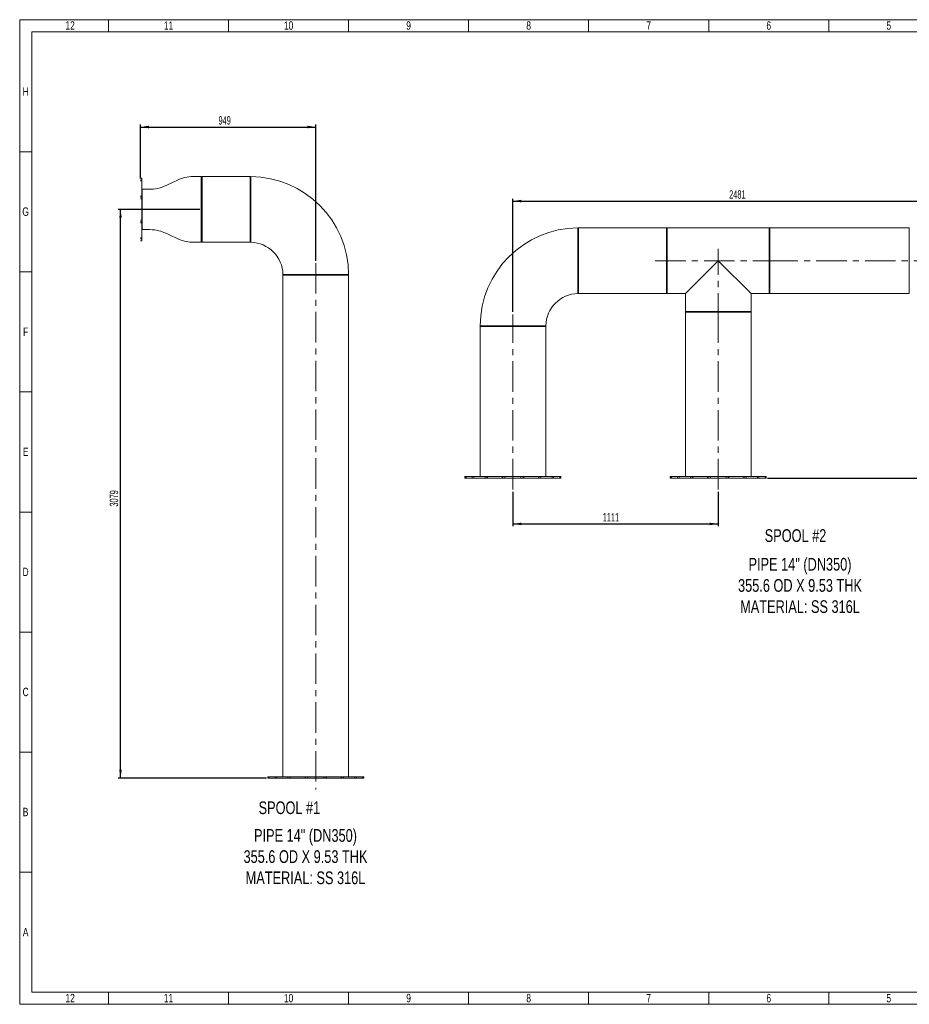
# Paper-space layout 'Hoja2' of a CAD drawing. Header units: millimetres. Extents: x 195 to 7681, y 65 to 5395.
# Tile 1 of 13: x 195 to 5012, y 65 to 5395. Entities that reach past the tile are written whole.
import ezdxf

# ---------------------------------------------------------------- set-up
doc = ezdxf.new("R2010")
doc.units = ezdxf.units.MM
doc.linetypes.add('CENTERX2', pattern=[20.32, 12.7, -2.54, 2.54, -2.54])
doc.layers.add('COTAS', color=1, linetype='Continuous')
doc.styles.add('SLDTEXTSTYLE3', font='TXT', dxfattribs={"width": 0.75})
doc.styles.add('SLDTEXTSTYLE4', font='TXT', dxfattribs={"width": 0.605})
doc.dimstyles.new('SLDDIMSTYLE0', dxfattribs={"dimtxt": 45.5, "dimasz": 45.5, "dimexe": 0, "dimexo": 0.0625, "dimgap": 11.375, "dimtad": 1, "dimdec": 0, "dimrnd": 1e-09, "dimzin": 12, "dimdsep": 46, "dimtxsty": 'SLDTEXTSTYLE4', "dimsah": 1, "dimcen": 0.09, "dimadec": 0, "dimazin": 3, "dimtfac": 1, "dimtdec": 0, "dimtofl": 0, "dimtmove": 0, "dimatfit": 3, "dimfxl": 1, "dimfrac": 2, "dimtolj": 1, "dimtzin": 12, "dimarcsym": 0})

# ---------------------------------------------------------------- blocks, each defined once
blk = doc.blocks.new('_D_10')
at = {"layer": 'COTAS', "ltscale": 13, "transparency": 16777216}
for p, q in [((1170.7, 4368), (728, 4368)), ((741, 1289), (741, 4368)), ((1531.8, 1289), (728, 1289))]:
    blk.add_line(p, q, dxfattribs=at)
for points in [[(741, 4368), (734, 4322.5), (748, 4322.5)], [(741, 1289), (748, 1334.5), (734, 1334.5)]]:
    blk.add_solid(points, dxfattribs=at)
at = {"layer": 'COTAS', "ltscale": 13, "transparency": 16777216, "insert": (682.4, 2759), "char_height": 45.5, "attachment_point": 1, "rotation": 90, "style": 'SLDTEXTSTYLE4'}
blk.add_mtext('3079', dxfattribs=at)
blk = doc.blocks.new('_D_11')
at = {"layer": 'COTAS', "ltscale": 13, "transparency": 16777216}
for p, q in [((849.1, 4535), (849.1, 4827)), ((849.1, 4814), (1798.3, 4814)), ((1798.3, 4090.4), (1798.3, 4827))]:
    blk.add_line(p, q, dxfattribs=at)
for points in [[(849.1, 4814), (894.6, 4807), (894.6, 4821)], [(1798.3, 4814), (1752.8, 4821), (1752.8, 4807)]]:
    blk.add_solid(points, dxfattribs=at)
at = {"layer": 'COTAS', "ltscale": 13, "transparency": 16777216, "insert": (1271.5, 4872.7), "char_height": 45.5, "attachment_point": 1, "style": 'SLDTEXTSTYLE4'}
blk.add_mtext('949', dxfattribs=at)
blk = doc.blocks.new('_D_12')
at = {"layer": 'COTAS', "ltscale": 13, "transparency": 16777216}
for p, q in [((5478.9, 4090.3), (5521.8, 4090.3)), ((5508.8, 4090.3), (5508.8, 2913.6)), ((4243.9, 2913.6), (5521.8, 2913.6))]:
    blk.add_line(p, q, dxfattribs=at)
for points in [[(5508.8, 4090.3), (5501.8, 4044.8), (5515.8, 4044.8)], [(5508.8, 2913.6), (5515.8, 2959.1), (5501.8, 2959.1)]]:
    blk.add_solid(points, dxfattribs=at)
at = {"layer": 'COTAS', "ltscale": 13, "transparency": 16777216, "insert": (5450.2, 3432.4), "char_height": 45.5, "attachment_point": 1, "rotation": 90, "style": 'SLDTEXTSTYLE4'}
blk.add_mtext('1177', dxfattribs=at)
blk = doc.blocks.new('_D_13')
at = {"layer": 'COTAS', "ltscale": 13, "transparency": 16777216}
for p, q in [((2866, 3812.7), (2866, 4426.1)), ((5346.5, 4257.3), (5346.5, 4426.1)), ((2866, 4413.1), (5346.5, 4413.1))]:
    blk.add_line(p, q, dxfattribs=at)
for points in [[(2866, 4413.1), (2911.5, 4406.1), (2911.5, 4420.1)], [(5346.5, 4413.1), (5301, 4420.1), (5301, 4406.1)]]:
    blk.add_solid(points, dxfattribs=at)
at = {"layer": 'COTAS', "ltscale": 13, "transparency": 16777216, "insert": (4036.7, 4471.7), "char_height": 45.5, "attachment_point": 1, "style": 'SLDTEXTSTYLE4'}
blk.add_mtext('2481', dxfattribs=at)
blk = doc.blocks.new('_D_14')
at = {"layer": 'COTAS', "ltscale": 13, "transparency": 16777216}
for p, q in [((2866, 2839.6), (2866, 2652.5)), ((3977.4, 2839.6), (3977.4, 2652.5)), ((2866, 2665.5), (3977.4, 2665.5))]:
    blk.add_line(p, q, dxfattribs=at)
for points in [[(2866, 2665.5), (2911.5, 2658.5), (2911.5, 2672.5)], [(3977.4, 2665.5), (3931.9, 2672.5), (3931.9, 2658.5)]]:
    blk.add_solid(points, dxfattribs=at)
at = {"layer": 'COTAS', "ltscale": 13, "transparency": 16777216, "insert": (3352.2, 2724.1), "char_height": 45.5, "attachment_point": 1, "style": 'SLDTEXTSTYLE4'}
blk.add_mtext('1111', dxfattribs=at)

psp = doc.layouts.new('Hoja2')

# ---------------------------------------------------------------- linework, layer by layer
at = {"color": 7, "linetype": 'Continuous', "lineweight": 18, "ltscale": 13}
for p, q in [((195, 65), (195, 5395)), ((195, 5395), (7657, 5395)), ((676, 5330), (676, 5395)), ((1326, 5330), (1326, 5395)), ((1976, 5330), (1976, 5395)), ((2626, 5330), (2626, 5395)), ((3276, 5330), (3276, 5395)), ((3926, 5330), (3926, 5395)), ((4576, 5330), (4576, 5395)), ((260, 130), (260, 5330)), ((260, 5330), (7592, 5330)), ((3926, 5330), (3926, 5330)), ((260, 4680), (195, 4680)), ((857.1, 4538), (849.1, 4538)), ((857.1, 4538), (857.1, 4527.8)), ((1183.3, 4539.3), (1178.3, 4545.8)), ((1178.3, 4190.2), (1178.3, 4545.8)), ((1442.7, 4545.8), (1183.3, 4545.8)), ((1183.3, 4493.7), (1183.3, 4545.8)), ((1446.4, 4545.8), (1442.7, 4542.1)), ((1442.7, 4493.7), (1442.7, 4545.8)), ((849.1, 4527.8), (857.1, 4527.8)), ((849.1, 4522), (857.1, 4522)), ((857.1, 4522), (857.1, 4527.8)), ((857.1, 4522), (857.1, 4439.9)), ((858, 4477.5), (857.1, 4476.3)), ((858, 4477.5), (858, 4258.4)), ((1183.3, 4190.2), (1183.3, 4493.7)), ((1442.7, 4190.2), (1442.7, 4493.7)), ((849.1, 4439.9), (857.1, 4439.9)), ((849.1, 4434.4), (857.1, 4434.4)), ((849.1, 4426), (857.1, 4426)), ((857.1, 4434.4), (857.1, 4439.9)), ((857.1, 4426), (857.1, 4434.4)), ((857.1, 4426), (857.1, 4309.9)), ((849.1, 4309.9), (857.1, 4309.9)), ((849.1, 4301.5), (857.1, 4301.5)), ((849.1, 4296.1), (857.1, 4296.1)), ((857.1, 4301.5), (857.1, 4309.9)), ((857.1, 4296.1), (857.1, 4301.5)), ((857.1, 4296.1), (857.1, 4213.9)), ((3221.6, 4264.4), (3217.9, 4268.1)), ((3698, 4268.1), (3221.6, 4268.1)), ((3221.6, 3964.6), (3221.6, 4268.1)), ((3701.8, 4268.1), (3698, 4264.4)), ((3698, 3964.6), (3698, 4268.1)), ((4253.1, 4268.1), (3701.8, 4268.1)), ((3701.8, 4268.1), (3701.8, 3912.5)), ((4256.8, 4264.4), (4253.1, 4268.1)), ((4253.1, 4090.3), (4253.1, 4268.1)), ((5012.3, 4268.1), (4256.8, 4268.1)), ((4256.8, 3964.6), (4256.8, 4268.1)), ((5012.3, 3964.6), (5012.3, 4268.1)), ((849.1, 4213.9), (857.1, 4213.9)), ((857.1, 4259.7), (858, 4258.4)), ((857.1, 4208.2), (857.1, 4213.9)), ((849.1, 4208.2), (857.1, 4208.2)), ((849.1, 4198), (857.1, 4198)), ((857.1, 4208.2), (857.1, 4198)), ((1178.3, 4190.2), (1183.3, 4196.6)), ((1183.3, 4190.2), (1442.7, 4190.2)), ((3977.4, 4090.3), (3799.6, 3912.5)), ((4155.2, 3912.5), (3977.4, 4090.3)), ((4253.1, 3912.5), (4253.1, 4090.3)), ((260, 4030), (195, 4030)), ((1620.5, 4012.4), (1620.5, 1297)), ((1620.5, 4012.4), (1924, 4012.4)), ((1924, 4012.4), (1976.1, 4012.4)), ((1972.3, 4012.4), (1976.1, 4016.1)), ((1976.1, 1297), (1976.1, 4012.4)), ((3221.6, 3912.5), (3221.6, 3964.6)), ((3698, 3912.5), (3698, 3964.6)), ((4256.8, 3912.5), (4256.8, 3964.6)), ((5012.3, 3912.5), (5012.3, 3964.6)), ((3218, 3912.4), (3221.6, 3916.1)), ((3221.6, 3912.5), (3698, 3912.5)), ((3698, 3916.2), (3701.8, 3912.5)), ((3701.8, 3912.5), (3799.6, 3912.5)), ((3799.6, 3912.5), (3799.6, 3814.6)), ((4155.2, 3814.6), (4155.2, 3912.5)), ((4155.2, 3912.5), (4253.1, 3912.5)), ((4253.1, 3912.5), (4256.8, 3916.2)), ((4256.8, 3912.5), (5012.3, 3912.5)), ((3799.6, 3814.6), (3803.4, 3810.9)), ((3799.6, 3814.6), (3977.4, 3814.6)), ((3799.6, 3810.9), (3799.6, 2921.6)), ((4103.2, 3810.9), (3799.6, 3810.9)), ((3977.4, 3814.6), (4155.2, 3814.6)), ((4155.2, 3810.9), (4103.2, 3810.9)), ((4151.5, 3810.9), (4155.2, 3814.6)), ((4155.2, 2921.6), (4155.2, 3810.9)), ((2688.2, 3738.4), (2691.9, 3734.7)), ((2688.2, 3734.7), (2688.2, 2921.6)), ((2991.7, 3734.7), (2688.2, 3734.7)), ((3043.8, 3734.7), (2991.7, 3734.7)), ((3040.1, 3734.7), (3043.8, 3738.3)), ((3043.8, 2921.6), (3043.8, 3734.7)), ((260, 3380), (195, 3380)), ((2606, 2921.6), (2606, 2913.6)), ((2609.6, 2921.6), (2606, 2921.6)), ((2609.6, 2913.6), (2606, 2913.6)), ((2609.6, 2921.6), (2609.6, 2913.6)), ((2609.6, 2921.6), (2612.6, 2921.6)), ((2609.6, 2913.6), (2612.6, 2913.6)), ((2612.6, 2921.6), (2612.6, 2913.6)), ((2645.7, 2921.6), (2612.6, 2921.6)), ((2645.7, 2913.6), (2612.6, 2913.6)), ((2645.7, 2921.6), (2645.7, 2913.6)), ((2645.7, 2921.6), (2654.1, 2921.6)), ((2645.7, 2913.6), (2654.1, 2913.6)), ((2654.1, 2921.6), (2654.1, 2913.6)), ((2715.4, 2921.6), (2654.1, 2921.6)), ((2715.4, 2913.6), (2654.1, 2913.6)), ((2715.4, 2921.6), (2715.4, 2913.6)), ((2715.4, 2921.6), (2724.7, 2921.6)), ((2715.4, 2913.6), (2724.7, 2913.6)), ((2724.7, 2921.6), (2724.7, 2913.6)), ((2724.7, 2921.6), (2727.8, 2921.6)), ((2724.7, 2913.6), (2727.8, 2913.6)), ((2727.8, 2921.6), (2727.8, 2913.6)), ((2807.9, 2921.6), (2727.8, 2921.6)), ((2807.9, 2913.6), (2727.8, 2913.6)), ((2807.9, 2921.6), (2807.9, 2913.6)), ((2807.9, 2921.6), (2811.2, 2921.6)), ((2807.9, 2913.6), (2811.2, 2913.6)), ((2811.2, 2921.6), (2811.2, 2913.6)), ((2811.2, 2921.6), (2822.6, 2921.6)), ((2811.2, 2913.6), (2822.6, 2913.6)), ((2822.6, 2921.6), (2822.6, 2913.6)), ((2909.3, 2921.6), (2822.6, 2921.6)), ((2909.3, 2913.6), (2822.6, 2913.6)), ((2909.3, 2921.6), (2909.3, 2913.6)), ((2909.3, 2921.6), (2920.8, 2921.6)), ((2909.3, 2913.6), (2920.8, 2913.6)), ((2920.8, 2921.6), (2920.8, 2913.6)), ((2920.8, 2921.6), (2924.1, 2921.6)), ((2920.8, 2913.6), (2924.1, 2913.6)), ((2924.1, 2921.6), (2924.1, 2913.6)), ((3004.1, 2921.6), (2924.1, 2921.6)), ((3004.1, 2913.6), (2924.1, 2913.6)), ((3004.1, 2921.6), (3004.1, 2913.6)), ((3004.1, 2921.6), (3007.3, 2921.6)), ((3004.1, 2913.6), (3007.3, 2913.6)), ((3007.3, 2921.6), (3007.3, 2913.6)), ((3007.3, 2921.6), (3016.6, 2921.6)), ((3007.3, 2913.6), (3016.6, 2913.6)), ((3016.6, 2921.6), (3016.6, 2913.6)), ((3077.9, 2921.6), (3016.6, 2921.6)), ((3077.9, 2913.6), (3016.6, 2913.6)), ((3077.9, 2921.6), (3077.9, 2913.6)), ((3077.9, 2921.6), (3086.3, 2921.6)), ((3077.9, 2913.6), (3086.3, 2913.6)), ((3086.3, 2921.6), (3086.3, 2913.6)), ((3119.4, 2921.6), (3086.3, 2921.6)), ((3119.4, 2913.6), (3086.3, 2913.6)), ((3119.4, 2921.6), (3119.4, 2913.6)), ((3119.4, 2921.6), (3122.4, 2921.6)), ((3119.4, 2913.6), (3122.4, 2913.6)), ((3122.4, 2921.6), (3122.4, 2913.6)), ((3126, 2921.6), (3122.4, 2921.6)), ((3126, 2913.6), (3122.4, 2913.6)), ((3126, 2913.6), (3126, 2921.6)), ((3717.4, 2921.6), (3717.4, 2913.6)), ((3721.1, 2921.6), (3717.4, 2921.6)), ((3721.1, 2913.6), (3717.4, 2913.6)), ((3721.1, 2921.6), (3721.1, 2913.6)), ((3721.1, 2921.6), (3724, 2921.6)), ((3721.1, 2913.6), (3724, 2913.6)), ((3724, 2921.6), (3724, 2913.6)), ((3757.2, 2921.6), (3724, 2921.6)), ((3757.2, 2913.6), (3724, 2913.6)), ((3757.2, 2921.6), (3757.2, 2913.6)), ((3757.2, 2921.6), (3765.5, 2921.6)), ((3757.2, 2913.6), (3765.5, 2913.6)), ((3765.5, 2921.6), (3765.5, 2913.6)), ((3826.8, 2921.6), (3765.5, 2921.6)), ((3826.8, 2913.6), (3765.5, 2913.6)), ((3826.8, 2921.6), (3826.8, 2913.6)), ((3826.8, 2921.6), (3836.2, 2921.6)), ((3826.8, 2913.6), (3836.2, 2913.6)), ((3836.2, 2921.6), (3836.2, 2913.6)), ((3836.2, 2921.6), (3839.3, 2921.6)), ((3836.2, 2913.6), (3839.3, 2913.6)), ((3839.3, 2921.6), (3839.3, 2913.6)), ((3919.4, 2921.6), (3839.3, 2921.6)), ((3919.4, 2913.6), (3839.3, 2913.6)), ((3919.4, 2921.6), (3919.4, 2913.6)), ((3919.4, 2921.6), (3922.7, 2921.6)), ((3919.4, 2913.6), (3922.7, 2913.6)), ((3922.7, 2921.6), (3922.7, 2913.6)), ((3922.7, 2921.6), (3934.1, 2921.6)), ((3922.7, 2913.6), (3934.1, 2913.6)), ((3934.1, 2921.6), (3934.1, 2913.6)), ((4020.8, 2921.6), (3934.1, 2921.6)), ((4020.8, 2913.6), (3934.1, 2913.6)), ((4020.8, 2921.6), (4020.8, 2913.6)), ((4020.8, 2921.6), (4032.2, 2921.6)), ((4020.8, 2913.6), (4032.2, 2913.6)), ((4032.2, 2921.6), (4032.2, 2913.6)), ((4032.2, 2921.6), (4035.5, 2921.6)), ((4032.2, 2913.6), (4035.5, 2913.6)), ((4035.5, 2921.6), (4035.5, 2913.6)), ((4115.6, 2921.6), (4035.5, 2921.6)), ((4115.6, 2913.6), (4035.5, 2913.6)), ((4115.6, 2921.6), (4115.6, 2913.6)), ((4115.6, 2921.6), (4118.7, 2921.6)), ((4115.6, 2913.6), (4118.7, 2913.6)), ((4118.7, 2921.6), (4118.7, 2913.6)), ((4118.7, 2921.6), (4128.1, 2921.6)), ((4118.7, 2913.6), (4128.1, 2913.6)), ((4128.1, 2921.6), (4128.1, 2913.6)), ((4189.4, 2921.6), (4128.1, 2921.6)), ((4189.4, 2913.6), (4128.1, 2913.6)), ((4189.4, 2921.6), (4189.4, 2913.6)), ((4189.4, 2921.6), (4197.7, 2921.6)), ((4189.4, 2913.6), (4197.7, 2913.6)), ((4197.7, 2921.6), (4197.7, 2913.6)), ((4230.9, 2921.6), (4197.7, 2921.6)), ((4230.9, 2913.6), (4197.7, 2913.6)), ((4230.9, 2921.6), (4230.9, 2913.6)), ((4230.9, 2921.6), (4233.8, 2921.6)), ((4230.9, 2913.6), (4233.8, 2913.6)), ((4233.8, 2921.6), (4233.8, 2913.6)), ((4237.4, 2921.6), (4233.8, 2921.6)), ((4237.4, 2913.6), (4233.8, 2913.6)), ((4237.4, 2913.6), (4237.4, 2921.6)), ((260, 2730), (195, 2730)), ((260, 2730), (260, 2730)), ((260, 2080), (195, 2080)), ((260, 1430), (195, 1430)), ((1538.3, 1297), (1538.3, 1289)), ((1541.9, 1297), (1538.3, 1297)), ((1541.9, 1289), (1538.3, 1289)), ((1541.9, 1297), (1541.9, 1289)), ((1541.9, 1297), (1544.8, 1297)), ((1541.9, 1289), (1544.8, 1289)), ((1544.8, 1297), (1544.8, 1289)), ((1578, 1297), (1544.8, 1297)), ((1578, 1289), (1544.8, 1289)), ((1578, 1297), (1578, 1289)), ((1578, 1297), (1586.3, 1297)), ((1578, 1289), (1586.3, 1289)), ((1586.3, 1297), (1586.3, 1289)), ((1647.6, 1297), (1586.3, 1297)), ((1647.6, 1289), (1586.3, 1289)), ((1647.6, 1297), (1647.6, 1289)), ((1647.6, 1297), (1657, 1297)), ((1647.6, 1289), (1657, 1289)), ((1657, 1297), (1657, 1289)), ((1657, 1297), (1660.1, 1297)), ((1657, 1289), (1660.1, 1289)), ((1660.1, 1297), (1660.1, 1289)), ((1740.2, 1297), (1660.1, 1297)), ((1740.2, 1289), (1660.1, 1289)), ((1740.2, 1297), (1740.2, 1289)), ((1740.2, 1297), (1743.5, 1297)), ((1740.2, 1289), (1743.5, 1289)), ((1743.5, 1297), (1743.5, 1289)), ((1743.5, 1297), (1754.9, 1297)), ((1743.5, 1289), (1754.9, 1289)), ((1754.9, 1297), (1754.9, 1289)), ((1841.6, 1297), (1754.9, 1297)), ((1841.6, 1289), (1754.9, 1289)), ((1841.6, 1297), (1841.6, 1289)), ((1841.6, 1297), (1853, 1297)), ((1841.6, 1289), (1853, 1289)), ((1853, 1297), (1853, 1289)), ((1853, 1297), (1856.3, 1297)), ((1853, 1289), (1856.3, 1289)), ((1856.3, 1297), (1856.3, 1289)), ((1936.4, 1297), (1856.3, 1297)), ((1936.4, 1289), (1856.3, 1289)), ((1936.4, 1297), (1936.4, 1289)), ((1936.4, 1297), (1939.5, 1297)), ((1936.4, 1289), (1939.5, 1289)), ((1939.5, 1297), (1939.5, 1289)), ((1939.5, 1297), (1948.9, 1297)), ((1939.5, 1289), (1948.9, 1289)), ((1948.9, 1297), (1948.9, 1289)), ((2010.2, 1297), (1948.9, 1297)), ((2010.2, 1289), (1948.9, 1289)), ((2010.2, 1297), (2010.2, 1289)), ((2010.2, 1297), (2018.5, 1297)), ((2010.2, 1289), (2018.5, 1289)), ((2018.5, 1297), (2018.5, 1289)), ((2051.7, 1297), (2018.5, 1297)), ((2051.7, 1289), (2018.5, 1289)), ((2051.7, 1297), (2051.7, 1289)), ((2051.7, 1297), (2054.6, 1297)), ((2051.7, 1289), (2054.6, 1289)), ((2054.6, 1297), (2054.6, 1289)), ((2058.3, 1297), (2054.6, 1297)), ((2058.3, 1289), (2054.6, 1289)), ((2058.3, 1289), (2058.3, 1297)), ((260, 780), (195, 780)), ((7592, 130), (260, 130)), ((676, 130), (676, 65)), ((1326, 130), (1326, 65)), ((1976, 130), (1976, 65)), ((2626, 130), (2626, 65)), ((3276, 130), (3276, 65)), ((3926, 130), (3926, 130)), ((3926, 130), (3926, 65)), ((4576, 130), (4576, 65)), ((7657, 65), (195, 65))]:
    psp.add_line(p, q, dxfattribs=at)
at = {"color": 7, "linetype": 'Continuous', "lineweight": 18, "ltscale": 13, "flags": 128}
for points in [[(1178.3, 4545.8), (1168.2, 4545.8), (1153.2, 4545.8), (1138.1, 4545.8), (1123.1, 4545.7), (1111.3, 4544.7), (1099.7, 4542.8), (1088.2, 4540.1), (1076.9, 4536.7), (1061, 4530.9), (1045.4, 4524.3), (1030.1, 4517.3), (1014.9, 4510.1), (999.6, 4502.9), (988.6, 4497.9), (977.5, 4493.2), (966.2, 4488.9), (954.8, 4485.1), (943.1, 4481.9), (931.3, 4479.5), (919.4, 4478), (906.1, 4477.5), (892.9, 4477.5), (879.6, 4477.5), (866.3, 4477.5), (858, 4477.5)], [(1446.4, 4545.8), (1446.4, 4545.3), (1446.4, 4543.8), (1446.4, 4541.4), (1446.4, 4538.2), (1446.4, 4534.1), (1446.4, 4529.2), (1446.4, 4523.6), (1446.4, 4517.3), (1446.4, 4510.3), (1446.4, 4502.8), (1446.4, 4494.8), (1446.4, 4486.3), (1446.4, 4475.6), (1446.4, 4464.4), (1446.4, 4452.8), (1446.4, 4441), (1446.4, 4428.9), (1446.4, 4417.5), (1446.4, 4406), (1446.4, 4394.5), (1446.4, 4390.1), (1446.4, 4385.6), (1446.4, 4381.1), (1446.4, 4376.7), (1446.4, 4372.3), (1446.4, 4367.9), (1446.4, 4354.8), (1446.4, 4341.9), (1446.4, 4329), (1446.4, 4324.8), (1446.4, 4320.5), (1446.4, 4316.3), (1446.4, 4312.1), (1446.4, 4308), (1446.4, 4303.9), (1446.4, 4299.8), (1446.4, 4292.6), (1446.4, 4285), (1446.3, 4277), (1446.3, 4268.8), (1446.3, 4265), (1446.3, 4261.2), (1446.3, 4257.4), (1446.3, 4253.6), (1446.3, 4249.8), (1446.3, 4246), (1446.3, 4242.2), (1446.3, 4234.9), (1446.3, 4228.5), (1446.3, 4223), (1446.3, 4218.2), (1446.3, 4214.2), (1446.3, 4210.4), (1446.3, 4207.4), (1446.3, 4206.8), (1446.3, 4206.2), (1446.3, 4205.6), (1446.3, 4205.1), (1446.3, 4204.6), (1446.3, 4204.1), (1446.3, 4203.7), (1446.3, 4199.3), (1446.3, 4195.9), (1446.3, 4193.3), (1446.3, 4191.5), (1446.3, 4190.5), (1446.3, 4190.1), (1446.3, 4190.1)], [(3218, 3912.4), (3218, 3912.8), (3218, 3913.8), (3218, 3915.5), (3218, 3918.1), (3218, 3921.6), (3217.9, 3925.9), (3217.9, 3926.6), (3217.9, 3927.3), (3217.9, 3928.1), (3217.9, 3928.9), (3217.9, 3929.7), (3217.9, 3930.6), (3217.9, 3931.6), (3217.9, 3932.7), (3217.9, 3936.4), (3217.9, 3940.9), (3217.9, 3945.6), (3217.9, 3951), (3217.9, 3957.3), (3217.9, 3964.4), (3217.9, 3969.3), (3217.9, 3974.1), (3217.9, 3979), (3217.9, 3983.8), (3217.9, 3988.6), (3217.9, 3993.4), (3217.9, 3998.1), (3217.9, 4006.4), (3217.9, 4014.5), (3217.9, 4022.1), (3217.9, 4027.3), (3217.9, 4032.5), (3217.9, 4037.8), (3217.9, 4043.2), (3217.9, 4048.6), (3217.9, 4054.1), (3217.9, 4059.6), (3217.9, 4064.7), (3217.9, 4069.8), (3217.9, 4074.9), (3217.9, 4080), (3217.9, 4085.2), (3217.9, 4090.3), (3217.9, 4102.3), (3217.9, 4114.5), (3217.9, 4126.7), (3217.9, 4139), (3217.9, 4151.2), (3217.9, 4163.3), (3217.9, 4175.2), (3217.9, 4186.7), (3217.9, 4197.9), (3217.9, 4208.6), (3217.9, 4217.1), (3217.9, 4225.1), (3217.9, 4232.6), (3217.9, 4239.5), (3217.9, 4245.8), (3217.9, 4251.5), (3217.9, 4256.3), (3217.9, 4260.5), (3217.9, 4263.7), (3217.9, 4266.1), (3217.9, 4267.6), (3217.9, 4268.1), (3217.9, 4268.1)], [(858, 4258.4), (868.1, 4258.4), (883.1, 4258.4), (898.2, 4258.4), (913.2, 4258.3), (925, 4257.4), (936.7, 4255.5), (948.2, 4252.8), (959.5, 4249.4), (975.3, 4243.6), (990.9, 4237), (1006.2, 4230), (1021.5, 4222.7), (1036.8, 4215.6), (1047.8, 4210.6), (1058.9, 4205.9), (1070.1, 4201.6), (1081.6, 4197.8), (1093.2, 4194.6), (1105, 4192.2), (1117, 4190.7), (1130.2, 4190.2), (1143.5, 4190.2), (1156.7, 4190.2), (1170, 4190.2), (1178.3, 4190.2)], [(1442.7, 4193.9), (1444.5, 4192), (1446.3, 4190.1)], [(1620.4, 4016), (1620.7, 4016), (1621.8, 4016), (1623.5, 4016), (1626.1, 4016), (1629.6, 4016), (1633.9, 4016), (1634.6, 4016), (1635.3, 4016), (1636, 4016), (1636.8, 4016), (1637.7, 4016), (1638.6, 4016), (1639.6, 4016), (1640.6, 4016), (1644.4, 4016), (1648.8, 4016), (1653.6, 4016), (1659, 4016), (1665.3, 4016), (1672.4, 4016), (1677.3, 4016.1), (1682.1, 4016.1), (1687, 4016.1), (1691.8, 4016.1), (1696.6, 4016.1), (1701.4, 4016.1), (1706.1, 4016.1), (1714.4, 4016.1), (1722.5, 4016.1), (1730.1, 4016.1), (1735.3, 4016.1), (1740.5, 4016.1), (1745.8, 4016.1), (1751.2, 4016.1), (1756.6, 4016.1), (1762.1, 4016.1), (1767.6, 4016.1), (1772.7, 4016.1), (1777.8, 4016.1), (1782.9, 4016.1), (1788, 4016.1), (1793.1, 4016.1), (1798.3, 4016.1), (1810.3, 4016.1), (1822.5, 4016.1), (1834.7, 4016.1), (1847, 4016.1), (1859.2, 4016.1), (1871.3, 4016.1), (1883.2, 4016.1), (1894.7, 4016.1), (1905.9, 4016.1), (1916.6, 4016.1), (1925.1, 4016.1), (1933.1, 4016.1), (1940.6, 4016.1), (1947.5, 4016.1), (1953.8, 4016.1), (1959.4, 4016.1), (1964.3, 4016.1), (1968.4, 4016.1), (1971.7, 4016.1), (1974.1, 4016.1), (1975.6, 4016.1), (1976.1, 4016.1), (1976.1, 4016.1)], [(1620.4, 4016), (1622.3, 4014.2), (1624.1, 4012.4)], [(2688.2, 3738.4), (2688.7, 3738.4), (2690.1, 3738.4), (2692.5, 3738.4), (2695.8, 3738.4), (2699.9, 3738.4), (2704.8, 3738.4), (2710.4, 3738.4), (2716.7, 3738.4), (2723.7, 3738.4), (2731.2, 3738.4), (2739.2, 3738.4), (2747.7, 3738.4), (2758.4, 3738.4), (2769.6, 3738.4), (2781.1, 3738.4), (2793, 3738.4), (2805.1, 3738.4), (2816.5, 3738.4), (2828, 3738.4), (2839.4, 3738.4), (2843.9, 3738.4), (2848.4, 3738.4), (2852.9, 3738.4), (2857.3, 3738.4), (2861.7, 3738.4), (2866.1, 3738.4), (2879.1, 3738.4), (2892.1, 3738.4), (2904.9, 3738.4), (2909.2, 3738.4), (2913.4, 3738.4), (2917.7, 3738.4), (2921.8, 3738.4), (2926, 3738.4), (2930.1, 3738.4), (2934.2, 3738.4), (2941.4, 3738.4), (2949, 3738.4), (2957, 3738.4), (2965.2, 3738.4), (2968.9, 3738.4), (2972.7, 3738.4), (2976.5, 3738.4), (2980.4, 3738.4), (2984.2, 3738.3), (2988, 3738.3), (2991.8, 3738.3), (2999.1, 3738.3), (3005.5, 3738.3), (3011, 3738.3), (3015.7, 3738.3), (3019.8, 3738.3), (3023.5, 3738.3), (3026.6, 3738.3), (3027.2, 3738.3), (3027.8, 3738.3), (3028.4, 3738.3), (3028.9, 3738.3), (3029.4, 3738.3), (3029.9, 3738.3), (3030.3, 3738.3), (3034.7, 3738.3), (3038.1, 3738.3), (3040.7, 3738.3), (3042.5, 3738.3), (3043.5, 3738.3), (3043.8, 3738.3), (3043.8, 3738.3)]]:
    psp.add_lwpolyline(points, dxfattribs=at)
at = {"color": 7, "linetype": 'Continuous', "lineweight": 18, "ltscale": 169}
for centre, radius, start, end in [((1442.7, 4012.4), 533.4, 0.4011, 89.5988), ((3221.6, 3734.7), 533.4, 90.4011, 179.5989), ((1442.7, 4012.4), 177.8, 1.171, 88.8291), ((3221.6, 3734.7), 177.8, 91.171, 178.8291)]:
    psp.add_arc(centre, radius, start, end, dxfattribs=at)
at = {"layer": 'COTAS', "linetype": 'CENTERX2', "lineweight": 18, "ltscale": 13}
for p, q in [((3977.4, 3749.6), (3977.4, 4155.3)), ((1798.3, 4077.4), (1798.3, 1228)), ((3636.8, 4090.3), (4318.1, 4090.3)), ((5465.9, 4090.3), (4191.8, 4090.3)), ((3977.4, 2852.6), (3977.4, 3875.9)), ((2866, 2852.6), (2866, 3799.7))]:
    psp.add_line(p, q, dxfattribs=at)

# ---------------------------------------------------------------- texts
at = {"color": 7, "linetype": 'Continuous', "lineweight": 0, "ltscale": 13, "char_height": 45.5, "attachment_point": 2, "style": 'SLDTEXTSTYLE3'}
for s, insert in [('12', (468.1, 5386.2)), ('11', (1001.1, 5386.2)), ('10', (1651.1, 5386.2)), ('9', (2301.1, 5386.2)), ('8', (2951.1, 5386.2)), ('7', (3601.1, 5386.2)), ('6', (4251.1, 5386.2)), ('5', (4901.1, 5386.2)), ('H', (227.5, 5028.7)), ('G', (226.9, 4378.7)), ('F', (227.2, 3728.7)), ('E', (227.4, 3078.7)), ('D', (226.9, 2428.7)), ('C', (227.3, 1778.7)), ('B', (227, 1128.7)), ('A', (227.1, 478.7)), ('12', (468.1, 121.2)), ('11', (1001.1, 121.2)), ('10', (1651.1, 121.2)), ('9', (2301.1, 121.2)), ('8', (2951.1, 121.2)), ('7', (3601.1, 121.2)), ('6', (4251.1, 121.2)), ('5', (4901.1, 121.2))]:
    psp.add_mtext(s, dxfattribs=dict(at, insert=insert))
at = {"layer": 'COTAS', "ltscale": 13, "attachment_point": 2, "style": 'SLDTEXTSTYLE3'}
for s, insert, char_height in [('SPOOL #2', (4396.1, 2636.8), 68.79), ('PIPE 14" (DN350)^J355.6 OD X 9.53 THK ^JMATERIAL: SS 316L', (4420.5, 2481.5), 68.792), ('SPOOL #1', (1655.6, 1163.5), 68.79), ('PIPE 14" (DN350)^J355.6 OD X 9.53 THK ^JMATERIAL: SS 316L', (1742.7, 1013.6), 68.792)]:
    psp.add_mtext(s, dxfattribs=dict(at, insert=insert, char_height=char_height))

# ---------------------------------------------------------------- dimensions: what is measured, and where the dimension line sits
at = {"layer": 'COTAS', "ltscale": 13}
for base, p1, p2, picture, middle in [((1798.3, 4814), (849.1, 4522), (1798.3, 4077.4), '_D_11', (1323.7, 4814)), ((5346.5203, 4413.0726), (2865.9922, 3799.6786), (5346.5203, 4244.315), '_D_13', (4106.2563, 4413.0726)), ((3977.4, 2665.5), (2866, 2852.6), (3977.4, 2852.6), '_D_14', (3421.7, 2665.5))]:
    dim = psp.add_linear_dim(base=base, p1=p1, p2=p2, dimstyle='SLDDIMSTYLE0', dxfattribs=at)
    dim.commit()
    dim.dimension.update_dxf_attribs({"geometry": picture, "text_midpoint": middle, "dimtype": 160})
for base, p1, p2, picture, middle in [((741, 4368), (1544.8, 1289), (1183.7, 4368), '_D_10', (741, 2828.5)), ((5508.8, 2913.6), (5465.9, 4090.3), (4230.9, 2913.6), '_D_12', (5508.8, 3501.9))]:
    dim = psp.add_linear_dim(base=base, p1=p1, p2=p2, angle=90, dimstyle='SLDDIMSTYLE0', dxfattribs=at)
    dim.commit()
    dim.dimension.update_dxf_attribs({"geometry": picture, "text_midpoint": middle, "dimtype": 160})

doc.saveas('drawing.dxf')
